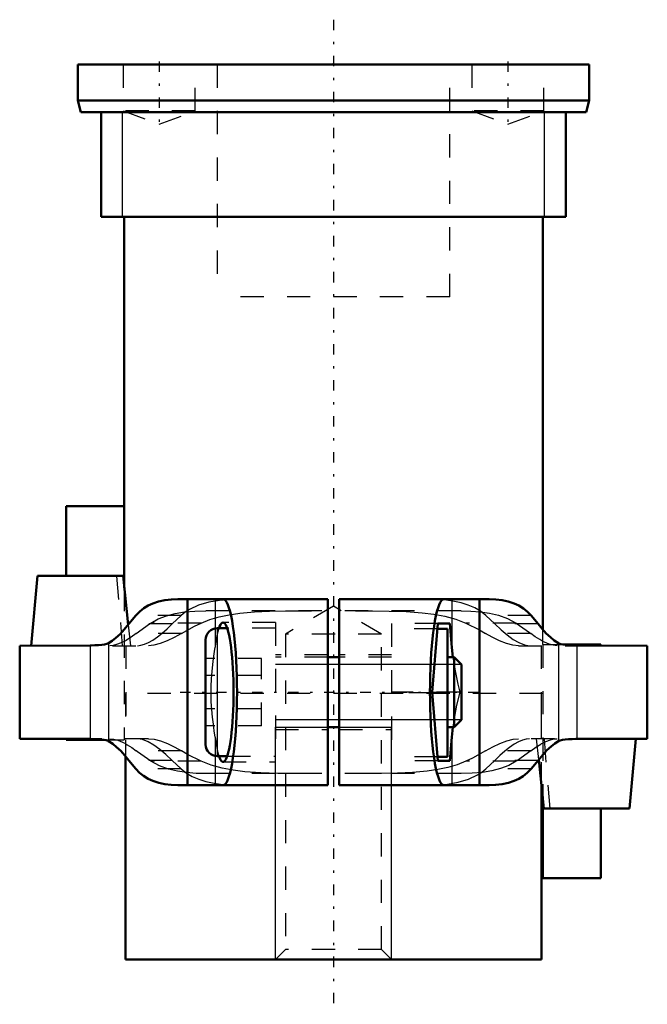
# Model space of a CAD drawing. Header units: millimetres. Extents: x -13.5 to 13.5, y -40.4 to 1.9.
import ezdxf

# ---------------------------------------------------------------- set-up
doc = ezdxf.new("R2010")
doc.units = ezdxf.units.MM
doc.linetypes.add('Center', pattern=[1.5, 0.45, -0.5, 0.05, -0.5])
doc.linetypes.add('Dashed', pattern=[2, 1, -1])
for name, color, linetype, lineweight in [('2d ConnectionPoints', 7, 'Continuous', 50), ('AM_0', 7, 'Continuous', 50), ('AM_4', 3, 'Continuous', 25), ('AM_5', 3, 'Continuous', 25), ('AM_7', 7, 'Center', 25), ('AM_9', 6, 'Dashed', 25)]:
    doc.layers.add(name, color=color, linetype=linetype, lineweight=lineweight)

# ---------------------------------------------------------------- blocks, each defined once
blk = doc.blocks.new('1_AMF559403_0_in_AMF559089_0')
at = {"layer": 'AM_0'}
for p, q in [((-11.5, -19), (-11.5, -22)), ((-11.5, -19), (-9, -19)), ((-9, -19), (-9, -22.518)), ((-12.738, -22), (-13, -25)), ((-12.738, -22), (-9.055, -22)), ((-9.055, -22), (-8.831, -24.105)), ((-0.25, -23), (-6.691, -23)), ((-6.277, -23), (-6.277, -31)), ((-0.25, -23), (-0.25, -31)), ((6.691, -23), (0.25, -23)), ((0.25, -31), (0.25, -23)), ((6.277, -23), (6.277, -31)), ((-8.501, -23.702), (-8.798, -24.064)), ((8.798, -24.064), (8.501, -23.702)), ((4.495, -24.05), (4.239, -27)), ((5.006, -24.05), (4.495, -24.05)), ((5.094, -25.072), (5.006, -24.05)), ((-4.57, -24.25), (-5, -24.25)), ((4.9, -24.275), (4.475, -24.275)), ((4.9, -24.275), (4.9, -29.775)), ((-5.5, -24.75), (-5.5, -29.25)), ((9.86, -24.95), (11.5, -24.95)), ((11.5, -25), (11.5, -24.95)), ((-10.467, -24.988), (-13.5, -25)), ((-13.5, -25), (-13.5, -29)), ((5.094, -25.072), (5.139, -25.5)), ((13.5, -25), (10.467, -24.988)), ((13.5, -29), (13.5, -25)), ((0.25, -25.5), (-0.25, -25.5)), ((5.194, -25.5), (4.9, -25.5)), ((5.5, -25.806), (5.194, -25.5)), ((5.194, -25.5), (5.194, -28.5)), ((5.5, -25.806), (5.5, -28.194)), ((4.239, -27), (4.495, -29.95)), ((4.9, -27.025), (4.241, -27.025)), ((5.194, -28.5), (5.5, -28.194)), ((-0.25, -28.5), (0.25, -28.5)), ((4.9, -28.5), (5.194, -28.5)), ((5.139, -28.5), (5.094, -28.928)), ((-13.5, -29), (-10.467, -29.012)), ((-11.5, -29), (-11.5, -29.05)), ((-11.5, -29.05), (-9.86, -29.05)), ((5.006, -29.95), (5.094, -28.928)), ((10.467, -29.012), (13.5, -29)), ((12.738, -32), (13, -29)), ((-8.798, -29.936), (-8.501, -30.298)), ((-5, -29.75), (-4.57, -29.75)), ((4.9, -29.775), (4.479, -29.775)), ((4.495, -29.95), (5.006, -29.95)), ((8.501, -30.298), (8.798, -29.936)), ((9.055, -32), (8.831, -29.895)), ((-0.25, -31), (-6.691, -31)), ((6.691, -31), (0.25, -31)), ((9, -31.482), (9, -35)), ((9.055, -32), (12.738, -32)), ((11.5, -35), (11.5, -32)), ((9, -35), (11.5, -35))]:
    blk.add_line(p, q, dxfattribs=at)
for points in [[(-6.691, -23), (-6.976, -23.01), (-7.252, -23.042), (-7.522, -23.099), (-7.778, -23.186), (-7.975, -23.278), (-8.16, -23.393), (-8.337, -23.535), (-8.501, -23.702)], [(-4.75, -31), (-4.698, -30.985), (-4.646, -30.939), (-4.595, -30.864), (-4.545, -30.759), (-4.497, -30.625), (-4.45, -30.464), (-4.406, -30.277), (-4.364, -30.064), (-4.326, -29.828), (-4.29, -29.571), (-4.259, -29.294), (-4.23, -29), (-4.206, -28.69), (-4.186, -28.368), (-4.17, -28.035), (-4.159, -27.695), (-4.152, -27.349), (-4.15, -27), (-4.152, -26.651), (-4.159, -26.305), (-4.17, -25.965), (-4.186, -25.632), (-4.206, -25.31), (-4.23, -25), (-4.259, -24.706), (-4.29, -24.429), (-4.326, -24.172), (-4.364, -23.936), (-4.406, -23.723), (-4.45, -23.536), (-4.497, -23.375), (-4.545, -23.241), (-4.595, -23.136), (-4.646, -23.061), (-4.698, -23.015), (-4.75, -23)], [(4.75, -23), (4.698, -23.015), (4.646, -23.061), (4.595, -23.136), (4.545, -23.241), (4.497, -23.375), (4.45, -23.536), (4.406, -23.723), (4.364, -23.936), (4.326, -24.172), (4.29, -24.429), (4.259, -24.706), (4.23, -25), (4.206, -25.31), (4.186, -25.632), (4.17, -25.965), (4.159, -26.305), (4.152, -26.651), (4.15, -27), (4.152, -27.349), (4.159, -27.695), (4.17, -28.035), (4.186, -28.368), (4.206, -28.69), (4.23, -29), (4.259, -29.294), (4.29, -29.571), (4.326, -29.828), (4.364, -30.064), (4.406, -30.277), (4.45, -30.464), (4.497, -30.625), (4.545, -30.759), (4.595, -30.864), (4.646, -30.939), (4.698, -30.985), (4.75, -31)], [(8.501, -23.702), (8.341, -23.538), (8.167, -23.398), (7.975, -23.278), (7.77, -23.182), (7.521, -23.099), (7.26, -23.043), (6.981, -23.01), (6.691, -23)], [(-9.678, -24.895), (-9.522, -24.795), (-9.358, -24.665), (-9.181, -24.501), (-9, -24.309), (-8.798, -24.064)], [(-4.75, -24), (-4.789, -24.011), (-4.828, -24.046), (-4.867, -24.102), (-4.904, -24.181), (-4.93, -24.25)], [(-4.75, -30), (-4.711, -29.989), (-4.672, -29.954), (-4.634, -29.898), (-4.596, -29.819), (-4.56, -29.719), (-4.525, -29.598), (-4.492, -29.457), (-4.461, -29.298), (-4.432, -29.121), (-4.405, -28.928), (-4.381, -28.721), (-4.36, -28.5), (-4.342, -28.268), (-4.327, -28.026), (-4.315, -27.776), (-4.307, -27.521), (-4.302, -27.261), (-4.3, -27), (-4.302, -26.739), (-4.307, -26.479), (-4.315, -26.224), (-4.327, -25.974), (-4.342, -25.732), (-4.36, -25.5), (-4.381, -25.279), (-4.405, -25.072), (-4.432, -24.879), (-4.461, -24.702), (-4.492, -24.543), (-4.525, -24.402), (-4.56, -24.281), (-4.596, -24.181), (-4.634, -24.102), (-4.672, -24.046), (-4.711, -24.011), (-4.75, -24)], [(8.798, -24.064), (8.976, -24.281), (9.152, -24.472), (9.329, -24.64), (9.5, -24.779), (9.678, -24.895)], [(-9.678, -24.895), (-9.754, -24.926), (-9.853, -24.949), (-9.973, -24.966), (-10.11, -24.977), (-10.262, -24.984), (-10.422, -24.988), (-10.467, -24.988)], [(10.467, -24.988), (10.303, -24.985), (10.148, -24.979), (10.006, -24.969), (9.88, -24.954), (9.776, -24.932), (9.694, -24.903), (9.678, -24.895)], [(-10.467, -29.012), (-10.303, -29.015), (-10.148, -29.021), (-10.006, -29.031), (-9.88, -29.046), (-9.776, -29.068), (-9.694, -29.097), (-9.678, -29.105)], [(-8.798, -29.936), (-8.976, -29.719), (-9.152, -29.528), (-9.329, -29.36), (-9.5, -29.221), (-9.678, -29.105)], [(9.678, -29.105), (9.522, -29.205), (9.358, -29.335), (9.181, -29.499), (9, -29.691), (8.798, -29.936)], [(9.678, -29.105), (9.754, -29.074), (9.853, -29.051), (9.973, -29.034), (10.11, -29.023), (10.262, -29.016), (10.422, -29.012), (10.467, -29.012)], [(-4.93, -29.75), (-4.893, -29.844), (-4.856, -29.916), (-4.817, -29.967), (-4.778, -29.994), (-4.75, -30)], [(-8.501, -30.298), (-8.341, -30.462), (-8.167, -30.602), (-7.975, -30.722), (-7.77, -30.818), (-7.521, -30.901), (-7.26, -30.957), (-6.981, -30.99), (-6.691, -31)], [(6.691, -31), (6.976, -30.99), (7.252, -30.958), (7.522, -30.901), (7.778, -30.814), (7.975, -30.722), (8.16, -30.607), (8.337, -30.465), (8.501, -30.298)]]:
    blk.add_lwpolyline(points, dxfattribs=at)
for centre, start, end in [((-5, -24.75), 90, 180), ((-5, -29.25), 180, 270)]:
    blk.add_arc(centre, 0.5, start, end, dxfattribs=at)
at = {"layer": 'AM_4'}
for p, q in [((-5.094, -23), (-5.094, -24.259)), ((5.094, -23), (5.094, -25.072)), ((-5, -24.25), (-5, -29.75)), ((-9.678, -24.895), (-9.678, -29.105)), ((9.678, -24.895), (9.678, -29.105)), ((-10.467, -24.988), (-10.467, -29.012)), ((10.467, -24.988), (10.467, -29.012)), ((5.094, -28.928), (5.094, -31)), ((-5.094, -29.741), (-5.094, -31))]:
    blk.add_line(p, q, dxfattribs=at)
at = {"layer": 'AM_5'}
for p, q in [((5.5, -25.806), (-2.5, -25.806)), ((5.5, -28.194), (-2.5, -28.194))]:
    blk.add_line(p, q, dxfattribs=at)
at = {"layer": 'AM_7'}
blk.add_line((-6.6, -27), (6.6, -27), dxfattribs=at)
at = {"layer": 'AM_9'}
for p, q in [((-9.074, -25), (-9.317, -22)), ((-9, -22.518), (-9, -29.05)), ((-6.558, -23.702), (-8.501, -23.702)), ((-6.558, -23.702), (-6.939, -24.064)), ((5.491, -23.5), (-5.491, -23.5)), ((6.939, -24.064), (6.558, -23.702)), ((8.501, -23.702), (6.558, -23.702)), ((-8.831, -24.105), (-8.736, -25)), ((-6.939, -24.064), (-8.798, -24.064)), ((-5.698, -24.026), (-7.856, -24.026)), ((-2.5, -24), (-4.75, -24)), ((-2.5, -24), (-2.5, -30)), ((4.495, -24.05), (2.5, -24.05)), ((2.5, -24.05), (2.5, -29.95)), ((7.856, -24.026), (5.698, -24.026)), ((8.798, -24.064), (6.939, -24.064)), ((-6.539, -24.474), (-8.486, -24.474)), ((-5.094, -24.259), (-5.094, -25.066)), ((-2.5, -24.25), (-4.57, -24.25)), ((4.475, -24.275), (2.5, -24.275)), ((8.486, -24.474), (6.539, -24.474)), ((9, -24.95), (9, -31.482)), ((9, -24.95), (9.86, -24.95)), ((-11.504, -25), (-7.96, -25)), ((-8.938, -25), (-8.938, -29)), ((-0.25, -25.4), (-2.5, -25.4)), ((2.5, -25.4), (0.25, -25.4)), ((7.96, -25), (11.504, -25)), ((8.938, -25), (8.938, -29)), ((-3.1, -25.557), (-5.5, -25.557)), ((-3.1, -28.443), (-3.1, -25.557)), ((-0.25, -25.5), (-2.5, -25.5)), ((2.5, -25.5), (0.25, -25.5)), ((-3.1, -26.278), (-5.5, -26.278)), ((5.432, -27), (2.5, -27)), ((4.241, -27.025), (2.5, -27.025)), ((-3.1, -27.722), (-5.5, -27.722)), ((-3.1, -28.443), (-5.5, -28.443)), ((-2.5, -28.5), (-0.25, -28.5)), ((-2.5, -28.6), (-0.25, -28.6)), ((0.25, -28.5), (2.5, -28.5)), ((0.25, -28.6), (2.5, -28.6)), ((-7.96, -29), (-11.504, -29)), ((-9.86, -29.05), (-9, -29.05)), ((-5.094, -28.934), (-5.094, -29.741)), ((11.504, -29), (7.96, -29)), ((8.831, -29.895), (8.736, -29)), ((8.951, -29.214), (9.001, -29.186)), ((9.317, -32), (9.074, -29)), ((-6.539, -29.526), (-8.486, -29.526)), ((8.486, -29.526), (6.539, -29.526)), ((-6.939, -29.936), (-8.798, -29.936)), ((-5.698, -29.974), (-7.856, -29.974)), ((-6.939, -29.936), (-6.558, -30.298)), ((-4.75, -30), (-2.5, -30)), ((-4.57, -29.75), (-2.5, -29.75)), ((4.479, -29.775), (2.5, -29.775)), ((4.495, -29.95), (2.5, -29.95)), ((7.856, -29.974), (5.698, -29.974)), ((6.558, -30.298), (6.939, -29.936)), ((8.798, -29.936), (6.939, -29.936)), ((-6.558, -30.298), (-8.501, -30.298)), ((8.501, -30.298), (6.558, -30.298)), ((5.491, -30.5), (-5.491, -30.5))]:
    blk.add_line(p, q, dxfattribs=at)
for points in [[(-3.94, -23), (-4.43, -23.011), (-4.902, -23.05), (-5.367, -23.128), (-5.803, -23.256), (-6.198, -23.441), (-6.384, -23.562), (-6.558, -23.702)], [(6.558, -23.702), (6.327, -23.522), (6.075, -23.374), (5.795, -23.253), (5.498, -23.16), (5.135, -23.083), (4.756, -23.034), (4.354, -23.008), (3.94, -23)], [(-7.856, -24.026), (-7.536, -23.851), (-7.19, -23.716), (-6.81, -23.616), (-6.408, -23.55), (-5.96, -23.512), (-5.491, -23.5)], [(-5.698, -24.026), (-5.319, -23.875), (-4.917, -23.758), (-4.484, -23.668), (-4.032, -23.603), (-3.401, -23.548), (-2.748, -23.518), (-2.06, -23.504), (-1.358, -23.5), (-0.947, -23.5)], [(0.947, -23.5), (1.678, -23.501), (2.396, -23.509), (3.119, -23.532), (3.819, -23.581), (4.316, -23.641), (4.794, -23.729), (5.261, -23.855), (5.698, -24.026)], [(5.491, -23.5), (5.911, -23.509), (6.318, -23.54), (6.716, -23.598), (7.095, -23.687), (7.489, -23.83), (7.856, -24.026)], [(-8.486, -24.474), (-7.915, -24.065), (-7.856, -24.026)], [(-8.427, -25), (-8.286, -24.984), (-8.131, -24.939), (-7.959, -24.862), (-7.775, -24.757), (-7.578, -24.623), (-7.373, -24.464), (-7.158, -24.276), (-6.939, -24.064)], [(-6.539, -24.474), (-5.975, -24.161), (-5.698, -24.026)], [(5.698, -24.026), (6.284, -24.325), (6.539, -24.474)], [(6.939, -24.064), (7.206, -24.32), (7.468, -24.54), (7.729, -24.728), (7.974, -24.87), (8.213, -24.966), (8.427, -25)], [(7.856, -24.026), (8.433, -24.433), (8.486, -24.474)], [(-8.486, -24.474), (-8.707, -24.635), (-8.771, -24.678)], [(-6.539, -24.474), (-6.853, -24.651), (-7.155, -24.796), (-7.451, -24.909), (-7.727, -24.978), (-7.96, -25)], [(-4.93, -24.25), (-4.965, -24.365), (-4.999, -24.5), (-5.031, -24.654), (-5.06, -24.826), (-5.088, -25.014), (-5.094, -25.066)], [(7.96, -25), (7.713, -24.976), (7.444, -24.907), (7.144, -24.792), (6.828, -24.638), (6.539, -24.474)], [(9.001, -24.814), (8.87, -24.74), (8.681, -24.617), (8.486, -24.474)], [(-9.001, -24.814), (-9.133, -24.878), (-9.333, -24.953), (-9.483, -24.988), (-9.623, -25)], [(-8.771, -24.678), (-8.921, -24.77), (-9.001, -24.814)], [(9.334, -24.953), (9.275, -24.934), (9.077, -24.852), (9.001, -24.814)], [(9.623, -25), (9.455, -24.983), (9.334, -24.953)], [(-5.094, -28.934), (-5.13, -28.665), (-5.168, -28.375), (-5.205, -28.069), (-5.236, -27.747), (-5.257, -27.415), (-5.267, -27.078), (-5.263, -26.752), (-5.248, -26.428), (-5.224, -26.113), (-5.174, -25.666), (-5.119, -25.254), (-5.094, -25.066)], [(5.139, -25.5), (5.227, -26.085), (5.345, -26.654), (5.432, -27)], [(5.432, -27), (5.297, -27.557), (5.191, -28.133), (5.139, -28.5)], [(-9.623, -29), (-9.455, -29.017), (-9.334, -29.047)], [(-9.334, -29.047), (-9.275, -29.066), (-9.077, -29.148), (-8.951, -29.213)], [(-8.951, -29.213), (-8.87, -29.26), (-8.681, -29.383), (-8.486, -29.526)], [(-6.939, -29.936), (-7.206, -29.68), (-7.468, -29.46), (-7.729, -29.272), (-7.974, -29.13), (-8.213, -29.034), (-8.427, -29)], [(-7.96, -29), (-7.713, -29.024), (-7.444, -29.093), (-7.144, -29.208), (-6.828, -29.362), (-6.539, -29.526)], [(-5.094, -28.934), (-5.068, -29.126), (-5.039, -29.303), (-5.007, -29.462), (-4.974, -29.602), (-4.939, -29.722), (-4.93, -29.75)], [(6.539, -29.526), (6.853, -29.349), (7.155, -29.204), (7.451, -29.091), (7.727, -29.022), (7.96, -29)], [(8.427, -29), (8.286, -29.016), (8.131, -29.061), (7.959, -29.138), (7.775, -29.243), (7.578, -29.377), (7.373, -29.536), (7.158, -29.724), (6.939, -29.936)], [(8.771, -29.322), (8.921, -29.23), (8.951, -29.214)], [(9.001, -29.186), (9.133, -29.122), (9.333, -29.047), (9.483, -29.012), (9.623, -29)], [(-7.856, -29.974), (-8.433, -29.567), (-8.486, -29.526)], [(-5.698, -29.974), (-6.284, -29.675), (-6.539, -29.526)], [(6.539, -29.526), (5.975, -29.839), (5.698, -29.974)], [(8.486, -29.526), (7.915, -29.935), (7.856, -29.974)], [(8.486, -29.526), (8.707, -29.365), (8.771, -29.322)], [(-5.491, -30.5), (-5.911, -30.491), (-6.318, -30.46), (-6.716, -30.402), (-7.095, -30.313), (-7.489, -30.17), (-7.856, -29.974)], [(-0.947, -30.5), (-1.678, -30.499), (-2.396, -30.491), (-3.119, -30.468), (-3.819, -30.419), (-4.316, -30.359), (-4.794, -30.271), (-5.261, -30.145), (-5.698, -29.974)], [(5.698, -29.974), (5.319, -30.125), (4.917, -30.242), (4.484, -30.332), (4.032, -30.397), (3.401, -30.452), (2.748, -30.482), (2.06, -30.496), (1.358, -30.5), (0.947, -30.5)], [(7.856, -29.974), (7.536, -30.149), (7.19, -30.284), (6.81, -30.384), (6.408, -30.45), (5.96, -30.488), (5.491, -30.5)], [(-6.558, -30.298), (-6.327, -30.478), (-6.075, -30.626), (-5.795, -30.747), (-5.498, -30.84), (-5.135, -30.917), (-4.756, -30.966), (-4.354, -30.992), (-3.94, -31)], [(3.94, -31), (4.43, -30.989), (4.902, -30.95), (5.367, -30.872), (5.803, -30.744), (6.198, -30.559), (6.384, -30.438), (6.558, -30.298)]]:
    blk.add_lwpolyline(points, dxfattribs=at)
blk = doc.blocks.new('2_AMF427286_0_in_AMF559089_0')
at = {"layer": 'AM_0'}
for p, q in [((-11, 0), (-11, -1.55)), ((11, 0), (-11, 0)), ((11, -1.55), (11, 0)), ((-11, -1.55), (-10.866, -2.05)), ((11, -1.55), (-11, -1.55)), ((10.866, -2.05), (11, -1.55)), ((10.866, -2.05), (-10.866, -2.05)), ((-10, -2.05), (-10, -6.55)), ((10, -6.55), (10, -2.05)), ((10, -6.55), (-10, -6.55)), ((-9, -6.55), (-9, -19)), ((9, -24.307), (9, -6.55)), ((-8.95, -29.75), (-8.95, -38.5)), ((8.95, -38.5), (8.95, -31.012)), ((8.95, -38.5), (-8.95, -38.5))]:
    blk.add_line(p, q, dxfattribs=at)
at = {"layer": 'AM_5'}
for p, q in [((-9.08, -6.55), (-9.08, -2.05)), ((9.08, -6.55), (9.08, -2.05)), ((-2.5, -28.5), (2.5, -28.5)), ((-2.5, -38.5), (-2.5, -28.5)), ((2.5, -38.5), (2.5, -28.5))]:
    blk.add_line(p, q, dxfattribs=at)
at = {"layer": 'AM_7'}
for p, q in [((0, 1.925), (0, -40.425)), ((-7.5, 0.128), (-7.5, -2.692)), ((7.5, 0.128), (7.5, -2.692))]:
    blk.add_line(p, q, dxfattribs=at)
at = {"layer": 'AM_9'}
for p, q in [((-9.05, 0), (-9.05, -2)), ((-5.95, -2), (-5.95, 0)), ((-5, 0), (-5, -10)), ((5, -10), (5, 0)), ((5.95, 0), (5.95, -2)), ((9.05, -2), (9.05, 0)), ((-9.05, -2), (-7.5, -2.564)), ((-5.95, -2), (-9.05, -2)), ((-7.5, -2.564), (-5.95, -2)), ((5.95, -2), (7.5, -2.564)), ((9.05, -2), (5.95, -2)), ((7.5, -2.564), (9.05, -2)), ((5, -10), (-5, -10)), ((0, -23.307), (-2.067, -24.5)), ((2.067, -24.5), (0, -23.307)), ((-2.067, -24.5), (-2.067, -38.067)), ((2.067, -24.5), (-2.067, -24.5)), ((2.067, -38.067), (2.067, -24.5)), ((9, -24.95), (9, -24.307)), ((9, -27.05), (-9, -27.05)), ((-8.95, -27.05), (-8.95, -29.75)), ((8.95, -31.012), (8.95, -27.05)), ((-2.067, -38.067), (-2.5, -38.5)), ((2.067, -38.067), (-2.067, -38.067)), ((2.5, -38.5), (2.067, -38.067))]:
    blk.add_line(p, q, dxfattribs=at)

msp = doc.modelspace()

# ---------------------------------------------------------------- linework, layer by layer
at = {"layer": '2d ConnectionPoints'}
msp.add_point((0, 0), dxfattribs=at)

# ---------------------------------------------------------------- block references
for name in ['2_AMF427286_0_in_AMF559089_0', '1_AMF559403_0_in_AMF559089_0']:
    msp.add_blockref(name, (0, 0))

doc.saveas('drawing.dxf')
